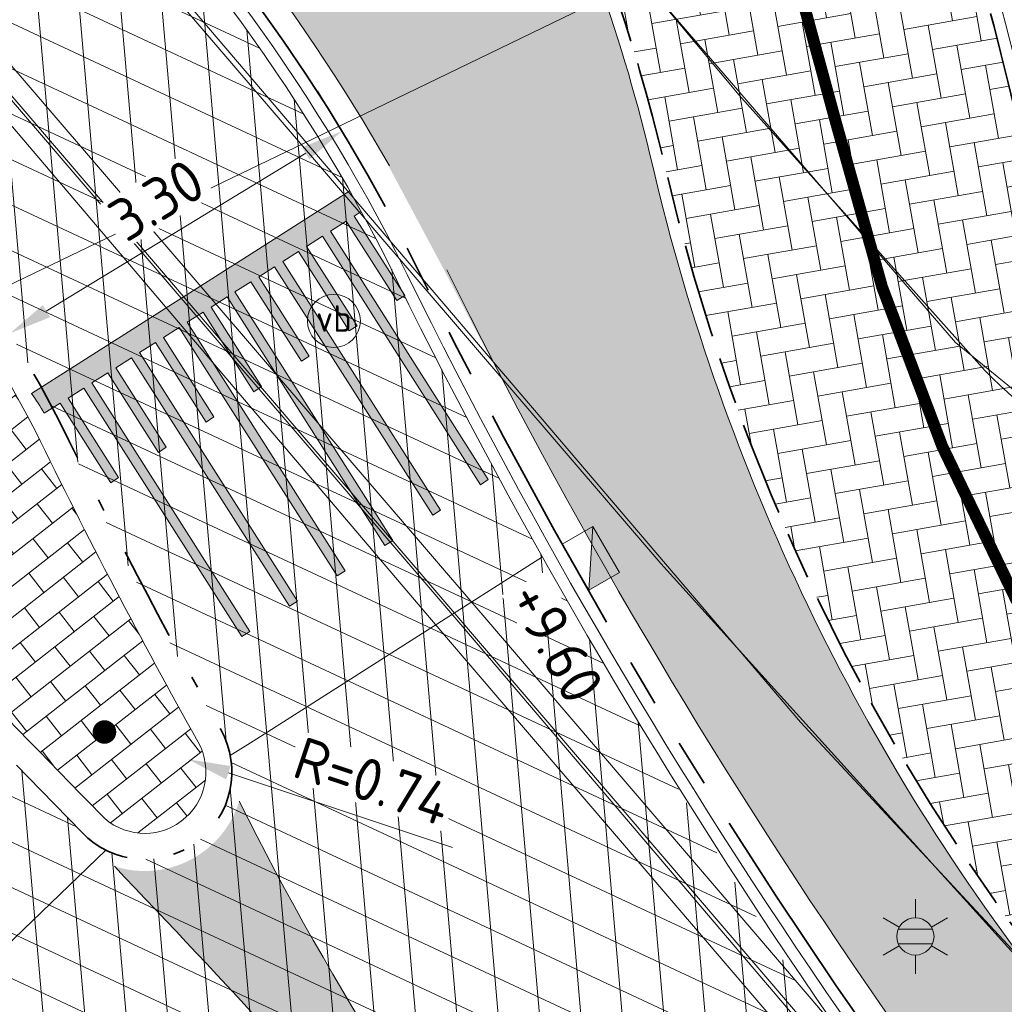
# Model space of a CAD drawing. Header units: metres. Extents: x 163543 to 168130, y 402678 to 405437.
# Tile 92 of 256: x 164494 to 164502, y 403422 to 403431. Entities that reach past the tile are written whole.
import ezdxf
from ezdxf.enums import TextEntityAlignment as Align

# ---------------------------------------------------------------- set-up
doc = ezdxf.new("R2010")
doc.units = ezdxf.units.M
for name, pattern in [('X-CA190022.004-UO-DWM_Snelfietsroute$0$VH-GELEIDEBAND_50X200', [8, 4, -2, 0, -2]), ('X-CA190022.004-UO-DWM_Snelfietsroute$0$VH-OPSLUITBAND_100X200', [16, 8, -2, 4, -2]), ('X-CA190022.004-UO-DWM_Snelfietsroute$0$VH-RWSBAND_110X220', [24, 10, -2, 2, -2, 2, -2, 2, -2]), ('X-CA190022.004-UO-DWM_Snelfietsroute$0$VH-TROTTOIRBAND_180-200', [20, 10, -2, 2, -2, 2, -2]), ('X-CA190022.004-UO-DWM_Snelfietsroute$0$VW-270-30_STREEP', [3, 2.7, -0.3])]:
    doc.linetypes.add(name, pattern=pattern)
doc.layers.get('0').update_dxf_attribs({"lineweight": 25})
for name, color, linetype, lineweight, transparency in [('X-CA190022.004-UO-ARC_Arcering$0$N-GV-GR-GRAS-A-200 GRASMENGSEL M1', 62, 'Continuous', 18, 0.5), ('X-CA190022.004-UO-ARC_Arcering$0$N-WE-GR-GROENSTROOK-A', 62, 'Continuous', 0, 0.5), ('X-CA190022.004-UO-ARC_Arcering$0$N-WE-VH-VERHARDING-FIETSSTRAAT_ROOD ELEMENTENVERHARDING_BSS-A', 14, 'Continuous', 0, 0.5), ('X-CA190022.004-UO-ARC_Arcering$0$N-WE-VH-VERHARDING_ASFALT_ZWART-OPBOUW 2', 7, 'Continuous', 0, 0.5), ('X-CA190022.004-UO-ARC_Arcering$0$N-WE-VH-VERHARDING_BETONSTRAATSTEENPRINT PRINTBETON-A-200 MIDDENGELEIDERS GRIJS', 252, 'Continuous', 18, 0.5)]:
    doc.layers.add(name, color=color, linetype=linetype, lineweight=lineweight, transparency=transparency)
for name, color, linetype, lineweight in [('X-CA190022.004-UO-BBM_bebording bebakening markering_v0.4$0$PIPELOCK SYSTEEM', 1, 'Continuous', 25), ('X-CA190022.004-UO-BGT_Ondergrond$0$GE_314_WGDRijbaanLokaleweg_Vlak_GEM', 253, 'Continuous', 9), ('X-CA190022.004-UO-BGT_Ondergrond$0$GE_316_WGDFietspad_Vlak_GEM', 253, 'Continuous', 9), ('X-CA190022.004-UO-BGT_Ondergrond$0$GE_367_OWGBerm_groenvoorziening_grasenk_GEM', 253, 'Continuous', 9), ('X-CA190022.004-UO-BGT_Ondergrond$0$GE_814_BRDVerkeersbord_Punt_GEM', 253, 'Continuous', 9), ('X-CA190022.004-UO-BGT_Ondergrond$0$GE_861_PALLichtmast_Punt_GEM', 253, 'Continuous', 9), ('X-CA190022.004-UO-DTM inmeting_v0.1$0$B-WE-VH-KANTOPSLUITING_ACHTERKANTBAND-G', 246, 'Continuous', 0), ('X-CA190022.004-UO-DTM inmeting_v0.1$0$B-WE-VH-KANTOPSLUITING_VOORKANTBAND-G', 246, 'Continuous', 0), ('X-CA190022.004-UO-DTM inmeting_v0.1$0$B-WE-VH-VERHARDING_ASFALT-G', 246, 'Continuous', 0), ('X-CA190022.004-UO-DWM_Snelfietsroute$0$N-WE-VH-DREMPEL-G', 30, 'Continuous', 18), ('X-CA190022.004-UO-DWM_Snelfietsroute$0$N-WE-VH-KANTOPSLUITING_ACHTERKANTBAND-G', 7, 'Continuous', 9), ('X-CA190022.004-UO-DWM_Snelfietsroute$0$N-WE-VH-KANTOPSLUITING_OPSLUITBAND_100X200-G', 34, 'X-CA190022.004-UO-DWM_Snelfietsroute$0$VH-OPSLUITBAND_100X200', 35), ('X-CA190022.004-UO-DWM_Snelfietsroute$0$N-WE-VH-KANTOPSLUITING_TROTTOIRBAND_180 200-G', 210, 'X-CA190022.004-UO-DWM_Snelfietsroute$0$VH-TROTTOIRBAND_180-200', 35), ('X-CA190022.004-UO-DWM_Snelfietsroute$0$N-WE-VH-KANTOPSLUITING_TROTTOIRBAND_RWS_110 220-G', 190, 'X-CA190022.004-UO-DWM_Snelfietsroute$0$VH-RWSBAND_110X220', 35), ('X-CA190022.004-UO-DWM_Snelfietsroute$0$N-WE-VH-KANTVERHARDING_STREKLAAG-G', 251, 'Continuous', 18), ('X-CA190022.004-UO-DWM_Snelfietsroute$0$N-WE-VW-MARKERING_LANGS_STREEP_27030_010-G', 7, 'X-CA190022.004-UO-DWM_Snelfietsroute$0$VW-270-30_STREEP', 0), ('X-CA190022.004-UO-DWM_Snelfietsroute$0$N-WE-VW-MARKERING_LANGS_STREEP_DOORGETROKKEN DREMPEL_010-G', 7, 'Continuous', 0), ('X-CA190022.004-UO-DWM_Snelfietsroute$0$N-WE-VW-MARKERING_PUNTSTUK-G', 7, 'Continuous', 0), ('X-CA190022.004-UO-KAD_Percelen$0$B-WE-KG-GRENS_PERCEEL-GV', 150, 'Continuous', 9), ('X-CA190022.004-UO-TXT_Tekst 1op200$0$X-XX-AL-AANKLEDING-M', 7, 'Continuous', 18), ('X-CA190022.004-UO-TXT_Tekst 1op200$0$X-XX-AL-AANKLEDING-M-BOCHTSTRALEN', 7, 'Continuous', 18), ('X-CA190022.004-UO-WHM_Riolering nieuw$0$N-WE-RI-HWA_KOLK-S-13-15 18-20 BAND', 150, 'Continuous', 20)]:
    doc.layers.add(name, color=color, linetype=linetype, lineweight=lineweight)
doc.layers.add('X-CA190022.004-UO-TXT_Hoogtes$0$C3D-SURFACE_TINSURFACE_LABELING-NIEUW', color=7, linetype='Continuous')
doc.styles.add('X-CA190022.004-UO-BGT_Ondergrond$0$NLCS-ISO', font='NLCS-ISO.ttf')
doc.styles.add('X-CA190022.004-UO-TXT_Hoogtes$0$NLCS-ISO-M200-T18', font='NLCS-ISO.ttf', dxfattribs={"height": 0.36})
doc.styles.add('X-CA190022.004-UO-TXT_Tekst 1op200$0$NLCS-ISO-M200-T18', font='NLCS-ISO.ttf', dxfattribs={"height": 0.36})
doc.dimstyles.new('X-CA190022.004-UO-TXT_Tekst 1op200$0$NLCS-M200-T18-PIJL_L2_H1', dxfattribs={"dimscale": 0.2, "dimtxt": 2.5, "dimasz": 1.8, "dimexe": 2, "dimexo": 2, "dimgap": 0.7, "dimtad": 1, "dimzin": 0, "dimdsep": 46, "dimtxsty": 'X-CA190022.004-UO-TXT_Tekst 1op200$0$NLCS-ISO-M200-T18', "dimcen": 0, "dimdle": 2, "dimclrd": 256, "dimclre": 256, "dimclrt": 10, "dimadec": 1, "dimazin": 0, "dimtfac": 1, "dimtdec": 3, "dimtofl": 0, "dimtmove": 0, "dimatfit": 3, "dimfxl": 2, "dimfxlon": 1, "dimtfillclr": 256, "dimtolj": 1, "dimtzin": 0, "dimlwd": -1, "dimlwe": -1, "dimarcsym": 0})
pattern_1 = [(95, (-2.8491, 3.12193), (-0.34866814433, -0.03050450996), []), (155, (-2.8491, 3.12193), (-0.1479163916, -0.31720772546), [])]

# ---------------------------------------------------------------- blocks, each defined once
blk = doc.blocks.new('X-CA190022.004-UO-BGT_Ondergrond$0$SIE-WEG_PAAL_VERKEERSBORD-SO')
at = {"linetype": 'ByBlock', "lineweight": 18}
blk.add_circle((0, 0), 1.5, dxfattribs=at)
at = {"linetype": 'ByBlock', "lineweight": 18, "style": 'X-CA190022.004-UO-BGT_Ondergrond$0$NLCS-ISO'}
blk.add_text('vb', height=1.5, dxfattribs=at).set_placement((0, 0.132), align=Align.MIDDLE_CENTER)
blk = doc.blocks.new('X-CA190022.004-UO-BGT_Ondergrond$0$IMGEOVerkeersbord')
at = {"xscale": 5, "yscale": 5, "zscale": 5}
blk.add_blockref('X-CA190022.004-UO-BGT_Ondergrond$0$SIE-WEG_PAAL_VERKEERSBORD-SO', (0, 0), dxfattribs=at)
blk = doc.blocks.new('X-CA190022.004-UO-BGT_Ondergrond$0$N-SIE-WEG_LICHTMAST-SO')
h = blk.add_hatch(color=256)
h.paths.add_polyline_path([(1.163, 0.5, 0.658505), (-1.163, 0.5)])
h.paths.add_polyline_path([(-1.163, -0.5, 0.658505), (1.163, -0.5)])
at = {"flags": 128}
for points in [[(0, 1.266), (0, 2.531)], [(-2.192, 1.266), (-1.096, 0.633)], [(1.096, 0.633), (2.192, 1.266)], [(-1.163, 0.5), (1.163, 0.5)], [(-2.192, -1.266), (-1.096, -0.633)], [(-1.163, -0.5), (1.163, -0.5)], [(2.192, -1.266), (1.096, -0.633)], [(0, -1.266), (0, -2.531)]]:
    blk.add_lwpolyline(points, dxfattribs=at)
at = {"ltscale": 0.5}
blk.add_circle((0, 0), 1.266, dxfattribs=at)
at = {"style": 'X-CA190022.004-UO-BGT_Ondergrond$0$NLCS-ISO'}
blk.add_attdef('TYPE', text='', height=1.8, dxfattribs=at).set_placement((0, 2.531), align=Align.BOTTOM_CENTER)
blk = doc.blocks.new('X-CA190022.004-UO-BGT_Ondergrond$0$IMGEOLichtmastpaal')
at = {"xscale": 5, "yscale": 5, "zscale": 5}
blk.add_blockref('X-CA190022.004-UO-BGT_Ondergrond$0$N-SIE-WEG_LICHTMAST-SO', (0.04, 6.39), dxfattribs=at)
blk = doc.blocks.new('X-CA190022.004-UO-WHM_Riolering nieuw$0$N-SRI-KOLK_TROTTOIR-SO')
blk.add_hatch(color=256).paths.add_polyline_path([(1.125, 1.5), (-1.125, 1.5), (-1.125, 0)])
blk.add_line((-1.125, 0), (1.125, 1.5))
at = {"flags": 128}
blk.add_lwpolyline([(-1.125, 0), (1.125, 0), (1.125, 1.5), (-1.125, 1.5)], close=True, dxfattribs=at)
blk = doc.blocks.new('X-CA190022.004-UO-BBM_bebording bebakening markering_v0.4$0$_Dot')
at = {"color": 0, "linetype": 'ByBlock', "const_width": 0.5}
blk.add_lwpolyline([(-0.25, 0, 1), (0.25, 0, 1)], format="xyb", close=True, dxfattribs=at)
blk = doc.blocks.new('*D1236')
at = {"layer": 'X-CA190022.004-UO-TXT_Tekst 1op200$0$X-XX-AL-AANKLEDING-M', "transparency": 16777216}
for p, q in [((164490.5883, 403424.8739), (164490.8766, 403425.1511)), ((164490.8378, 403424.6143), (164492.7616, 403422.6131)), ((164493.0111, 403422.3535), (164493.2995, 403422.6307)), ((164493.0111, 403422.3535), (164497.2968, 403417.8954))]:
    blk.add_line(p, q, dxfattribs=at)
for points in [[(164490.881, 403424.6559), (164490.7945, 403424.5728), (164490.5883, 403424.8739)], [(164492.8049, 403422.6546), (164492.7184, 403422.5715), (164493.0111, 403422.3535)]]:
    blk.add_solid(points, dxfattribs=at)
at = {"layer": 'X-CA190022.004-UO-TXT_Tekst 1op200$0$X-XX-AL-AANKLEDING-M', "transparency": 16777216, "insert": (164495.7258, 403420.4245), "char_height": 0.36, "attachment_point": 5, "rotation": 313.87025, "style": 'X-CA190022.004-UO-TXT_Tekst 1op200$0$NLCS-ISO-M200-T18'}
blk.add_mtext('\\A1;Plateau opgang\\Psinus L=3.50m en H=0.12m', dxfattribs=at)
blk = doc.blocks.new('*D1238')
at = {"layer": 'X-CA190022.004-UO-TXT_Tekst 1op200$0$X-XX-AL-AANKLEDING-M-BOCHTSTRALEN', "transparency": 16777216}
blk.add_line((164497.294, 403423.661), (164495.3895, 403424.2972), dxfattribs=at)
blk.add_solid([(164495.4085, 403424.3541), (164495.3705, 403424.2403), (164495.048, 403424.4112)], dxfattribs=at)
at = {"layer": 'X-CA190022.004-UO-TXT_Tekst 1op200$0$X-XX-AL-AANKLEDING-M-BOCHTSTRALEN', "transparency": 16777216, "insert": (164496.6139, 403424.2255), "char_height": 0.36, "attachment_point": 5, "rotation": 341.52784, "style": 'X-CA190022.004-UO-TXT_Tekst 1op200$0$NLCS-ISO-M200-T18', "bg_fill": 3, "box_fill_scale": 1.1, "bg_fill_color": 256, "bg_fill_true_color": 13158600, "bg_fill_transparency": 0}
blk.add_mtext('\\A1;R=0.74', dxfattribs=at)
blk = doc.blocks.new('*D1212')
at = {"layer": 'X-CA190022.004-UO-TXT_Tekst 1op200$0$X-XX-AL-AANKLEDING-M', "transparency": 16777216}
for p, q in [((164496.3546, 403429.7438), (164496.1466, 403430.0855)), ((164493.843, 403428.2156), (164496.047, 403429.5567)), ((164493.5355, 403428.0285), (164493.3275, 403428.3702))]:
    blk.add_line(p, q, dxfattribs=at)
for points in [[(164496.0158, 403429.6079), (164496.0782, 403429.5054), (164496.3546, 403429.7438)], [(164493.8118, 403428.2668), (164493.8742, 403428.1643), (164493.5355, 403428.0285)]]:
    blk.add_solid(points, dxfattribs=at)
at = {"layer": 'X-CA190022.004-UO-TXT_Tekst 1op200$0$X-XX-AL-AANKLEDING-M', "transparency": 16777216, "insert": (164494.7787, 403429.1595), "char_height": 0.36, "attachment_point": 5, "rotation": 31.31986, "style": 'X-CA190022.004-UO-TXT_Tekst 1op200$0$NLCS-ISO-M200-T18', "bg_fill": 3, "box_fill_scale": 1.1, "bg_fill_color": 256, "bg_fill_true_color": 13158600, "bg_fill_transparency": 0}
blk.add_mtext('\\A1;3.30', dxfattribs=at)
blk = doc.blocks.new('*D1213')
at = {"layer": 'X-CA190022.004-UO-TXT_Tekst 1op200$0$X-XX-AL-AANKLEDING-M', "transparency": 16777216}
for p, q in [((164493.6453, 403433.0519), (164493.9394, 403432.7807)), ((164493.4013, 403432.7872), (164491.6521, 403430.8907)), ((164491.4081, 403430.6261), (164491.114, 403430.8972))]:
    blk.add_line(p, q, dxfattribs=at)
for points in [[(164493.3572, 403432.8279), (164493.4454, 403432.7466), (164493.6453, 403433.0519)], [(164491.608, 403430.9314), (164491.6962, 403430.85), (164491.4081, 403430.6261)]]:
    blk.add_solid(points, dxfattribs=at)
at = {"layer": 'X-CA190022.004-UO-TXT_Tekst 1op200$0$X-XX-AL-AANKLEDING-M', "transparency": 16777216, "insert": (164492.2915, 403432.0559), "char_height": 0.36, "attachment_point": 5, "rotation": 47.31549, "style": 'X-CA190022.004-UO-TXT_Tekst 1op200$0$NLCS-ISO-M200-T18', "bg_fill": 3, "box_fill_scale": 1.1, "bg_fill_color": 256, "bg_fill_true_color": 13158600, "bg_fill_transparency": 0}
blk.add_mtext('\\A1;3.30', dxfattribs=at)

msp = doc.modelspace()

# ---------------------------------------------------------------- hatches: boundary and pattern name
at = {"layer": 'X-CA190022.004-UO-ARC_Arcering$0$N-GV-GR-GRAS-A-200 GRASMENGSEL M1'}
h = msp.add_hatch(dxfattribs=at)
h.set_pattern_fill('AGR-GRAS_02-SO', color=256, scale=0.1, pattern_type=2)
h.set_pattern_definition([(0, (0, 0), (1, 1), [0.25, -0.75]), (0, (0.55, 0.6), (1, 1), [0.25, -0.75]), (90, (0.1, 0.35), (-1, 1), [0.25, -0.75]), (90, (0.5, 0.7), (-1, 1), [0.25, -0.75]), (45, (0.2, 0.7), (0, 1), [0.25, -1.164213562]), (135, (0.55, 0), (-1, 0), [0.25, -1.164213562]), (26.5650512, (0.25, 0.3), (1, 4e-10), [0.25, -1.986067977]), (26.5650512, (0.7, 0.8), (1, 4e-10), [0.25, -1.986067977]), (63.43494882, (0.7, 0), (5e-11, 1), [0.25, -1.986067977]), (63.43494882, (0.25, 0.45), (5e-11, 1), [0.25, -1.986067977]), (63.43494882, (0.6, 0.2), (5e-11, 1), [0.25, -1.986067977]), (116.5650512, (0, 0.55), (-4e-10, 1), [0.25, -1.986067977]), (153.43494882, (0.2, 0.15), (-1, 5e-11), [0.25, -1.986067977])])
h.paths.add_polyline_path([(164502.1396, 403434.5687, -0.401353), (164502.7373, 403436.4099), (164502.6931, 403436.5017), (164500.5137, 403435.4528, 0.137036), (164500.7886, 403433.9169, -0.054959), (164502.1104, 403430.1765, 0.063016), (164503.4133, 403426.6698, 0.049492), (164504.281, 403426.432, 0.059573), (164505.431, 403426.196, -0.088476), (164503.571, 403430.5183, 0.054959)])
at = {"layer": 'X-CA190022.004-UO-ARC_Arcering$0$N-WE-GR-GROENSTROOK-A'}
h = msp.add_hatch(color=256, dxfattribs=at)
h.dxf.hatch_style = 1
edge = h.paths.add_edge_path()
edge.add_arc((164541.4384, 403450.475), 49.326, 209.86207, 218.60082)
edge.add_arc((164541.4384, 403450.475), 49.326, 218.60082, 222.78301)
edge.add_arc((164511.074, 403422.1147), 7.78, 221.38182, 249.88384)
edge.add_line((164508.3983, 403414.8093), (164502.4091, 403422.3598))
edge.add_arc((164516.6185, 403433.5716), 18.1, 193.17113, 218.27509, ccw=False)
edge.add_arc((164484.4865, 403426.0522), 14.9, 13.17114, 25.83502)
edge.add_arc((164495.2909, 403431.274), 2.9, 26.00369, 45.99394)
edge.add_line((164497.3057, 403433.3598), (164494.9758, 403431.9685))
edge.add_arc((164483.276, 403421.8017), 15.5, 30.28288, 40.98963, ccw=False)
edge.add_line((164496.6609, 403429.6179), (164496.6606, 403429.6177))
edge.add_line((164496.6606, 403429.6177), (164497.2244, 403428.5617))
edge.add_arc((164571.2505, 403467.0433), 83.4307, 207.467105, 209.535635)
at = {"layer": 'X-CA190022.004-UO-ARC_Arcering$0$N-WE-VH-VERHARDING-FIETSSTRAAT_ROOD ELEMENTENVERHARDING_BSS-A'}
h = msp.add_hatch(dxfattribs=at)
h.set_pattern_fill('AVH-BSS_KEIFORMAAT_KEPER', color=256, scale=2, angle=100, pattern_type=2)
h.set_pattern_definition([(100, (-2.8491, 3.12193), (-0.24327574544, 0.17034351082), [0.63, -0.21]), (10, (-3.26271, 3.049), (-0.24327574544, 0.17034351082), [0.63, -0.21])])
edge = h.paths.add_edge_path()
edge.add_arc((164484.4866, 403426.0523), 18, 13.171, 25.75402)
edge.add_arc((164503.4006, 403435.177), 3, 115.70063, 205.75415, ccw=False)
edge.add_line((164502.0996, 403437.8802), (164497.6534, 403435.7403))
edge.add_line((164497.6534, 403435.7403), (164493.9899, 403433.9772))
edge.add_arc((164495.2909, 403431.274), 3, 25.70063, 115.70063, ccw=False)
edge.add_line((164497.9941, 403432.575), (164498.0026, 403432.5573))
edge.add_arc((164484.4866, 403426.0523), 15, 13.17113, 25.70063, ccw=False)
edge.add_arc((164516.6185, 403433.5716), 18, 193.17113, 218.27509)
edge.add_line((164502.4876, 403422.4218), (164508.6706, 403414.627))
edge.add_line((164508.6706, 403414.627), (164511.0634, 403416.4855))
edge.add_line((164511.0634, 403416.4855), (164504.5019, 403424.7291))
edge.add_arc((164516.6185, 403433.5716), 15, 193.17113, 216.12161, ccw=False)
at = {"layer": 'X-CA190022.004-UO-ARC_Arcering$0$N-WE-VH-VERHARDING_ASFALT_ZWART-OPBOUW 2'}
h = msp.add_hatch(dxfattribs=at)
h.set_pattern_fill('AVH-ASFALT-SO', color=256, scale=0.35, angle=35, pattern_type=2)
h.set_pattern_definition(pattern_1)
edge = h.paths.add_edge_path()
edge.add_line((164489.8382, 403431.9665), (164490.5679, 403431.3329))
edge.add_arc((164483.2287, 403421.7573), 12.0647, 27.30129, 52.53155, ccw=False)
edge.add_arc((164513.3227, 403435.7582), 21.1428, 203.6078, 211.65058)
edge.add_arc((164494.6789, 403424.3023), 0.74, -53.39671, 29.23698, ccw=False)
edge.add_line((164495.1202, 403423.7083), (164504.7117, 403411.9076))
edge.add_line((164504.7117, 403411.9076), (164507.3627, 403413.5347))
edge.add_line((164507.3627, 403413.5347), (164501.7554, 403420.1983))
edge.add_arc((164508.225, 403425.2367), 8.2001, 213.68008, 217.9109, ccw=False)
edge.add_arc((164581.5155, 403473.6897), 96.0589, 209.677432, 213.487052, ccw=False)
edge.add_arc((164537.3758, 403448.2619), 45.1201, 206.18945, 209.37511, ccw=False)
edge.add_arc((164483.1938, 403421.7263), 15.2112, 25.80786, 47.29781)
edge.add_arc((164493.9842, 403433.4195), 0.7, 160.11594, 227.33302, ccw=False)
edge.add_line((164493.3259, 403433.6576), (164489.8487, 403431.9841))
edge.add_line((164489.8487, 403431.9841), (164489.8382, 403431.9665))
h = msp.add_hatch(dxfattribs=at)
h.set_pattern_fill('AVH-ASFALT-SO', color=256, scale=0.35, angle=35, pattern_type=2)
h.set_pattern_definition(pattern_1)
edge = h.paths.add_edge_path()
edge.add_line((164488.3585, 403429.34), (164486.9333, 403430.581))
edge.add_line((164486.9333, 403430.581), (164483.841, 403429.0927))
edge.add_arc((164483.6164, 403428.4297), 0.7, 49.10748, 71.28532, ccw=False)
edge.add_line((164484.0746, 403428.9588), (164485.3956, 403427.8149))
edge.add_arc((164419.8005, 403352.0698), 100.2, 45.834374, 49.107477, ccw=False)
edge.add_arc((164434.5206, 403366.9616), 79.2619, 43.434389, 45.967002, ccw=False)
edge.add_arc((164428.5624, 403359.8461), 88.487, 40.440258, 44.127672, ccw=False)
edge.add_line((164495.9084, 403417.2436), (164497.2188, 403415.7133))
edge.add_line((164497.2188, 403415.7133), (164502.0606, 403410.2804))
edge.add_line((164502.0606, 403410.2804), (164504.7117, 403411.9076))
edge.add_line((164504.7117, 403411.9076), (164495.1202, 403423.7083))
edge.add_arc((164494.6789, 403424.3023), 0.74, 223.9696, 306.60329, ccw=False)
edge.add_arc((164419.8005, 403352.0698), 103.3, 43.969597, 48.418975)
h.paths.add_polyline_path([(164489.829, 403431.9746), (164489.8382, 403431.9665), (164489.8487, 403431.9841)])
at = {"layer": 'X-CA190022.004-UO-ARC_Arcering$0$N-WE-VH-VERHARDING_BETONSTRAATSTEENPRINT PRINTBETON-A-200 MIDDENGELEIDERS GRIJS', "ltscale": 2}
h = msp.add_hatch(dxfattribs=at)
h.set_pattern_fill('AVH-BSS_KEIFORMAAT_HALFST', color=256, scale=2, angle=128, pattern_type=2)
h.set_pattern_definition([(128, (0, 0), (-0.29477116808, 0.03619334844), [0.21, -0.21]), (218, (0, 0), (0.12928890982, -0.16548225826), [])])
edge = h.paths.add_edge_path()
edge.add_arc((164419.8005, 403352.0698), 103.52, 43.969597, 48.418975)
edge.add_arc((164489.0221, 403430.0881), 0.78, 115.70063, 228.41897, ccw=False)
edge.add_line((164488.6839, 403430.7909), (164489.6213, 403431.2421))
edge.add_arc((164489.9596, 403430.5392), 0.78, 52.53155, 115.70063, ccw=False)
edge.add_arc((164483.2287, 403421.7573), 11.8447, 27.31311, 52.53155, ccw=False)
edge.add_arc((164541.4384, 403450.475), 53.066, 206.02409, 209.23698)
edge.add_arc((164494.6789, 403424.3023), 0.52, -136.0304, 29.23698, ccw=False)
at = {"layer": 'X-CA190022.004-UO-DWM_Snelfietsroute$0$N-WE-VW-MARKERING_LANGS_STREEP_DOORGETROKKEN DREMPEL_010-G'}
h = msp.add_hatch(color=256, dxfattribs=at)
h.dxf.hatch_style = 1
edge = h.paths.add_edge_path()
edge.add_arc((164483.2263, 403421.7555), 15.1677, 28.79628, 29.55291)
edge.add_line((164496.4206, 403429.2366), (164493.7181, 403427.5174))
edge.add_arc((164492.3558, 403426.5322), 1.6812, 29.0523, 35.87253, ccw=False)
edge.add_line((164493.8254, 403427.3486), (164493.9604, 403427.4345))
edge.add_line((164493.9604, 403427.4345), (164494.3898, 403426.7595))
edge.add_line((164494.3898, 403426.7595), (164494.4573, 403426.8024))
edge.add_line((164494.4573, 403426.8024), (164494.0279, 403427.4774))
edge.add_line((164494.0279, 403427.4774), (164494.1629, 403427.5633))
edge.add_line((164494.1629, 403427.5633), (164495.5048, 403425.454))
edge.add_line((164495.5048, 403425.454), (164495.5723, 403425.4969))
edge.add_line((164495.5723, 403425.4969), (164494.2304, 403427.6063))
edge.add_line((164494.2304, 403427.6063), (164494.3654, 403427.6921))
edge.add_line((164494.3654, 403427.6921), (164494.7948, 403427.0171))
edge.add_line((164494.7948, 403427.0171), (164494.8623, 403427.0601))
edge.add_line((164494.8623, 403427.0601), (164494.4329, 403427.7351))
edge.add_line((164494.4329, 403427.7351), (164494.5679, 403427.821))
edge.add_line((164494.5679, 403427.821), (164495.9098, 403425.7116))
edge.add_line((164495.9098, 403425.7116), (164495.9773, 403425.7545))
edge.add_line((164495.9773, 403425.7545), (164494.6354, 403427.8639))
edge.add_line((164494.6354, 403427.8639), (164494.7704, 403427.9498))
edge.add_line((164494.7704, 403427.9498), (164495.1998, 403427.2748))
edge.add_line((164495.1998, 403427.2748), (164495.2673, 403427.3177))
edge.add_line((164495.2673, 403427.3177), (164494.8379, 403427.9927))
edge.add_line((164494.8379, 403427.9927), (164494.9729, 403428.0786))
edge.add_line((164494.9729, 403428.0786), (164496.3148, 403425.9692))
edge.add_line((164496.3148, 403425.9692), (164496.3823, 403426.0122))
edge.add_line((164496.3823, 403426.0122), (164495.0404, 403428.1215))
edge.add_line((164495.0404, 403428.1215), (164495.1754, 403428.2074))
edge.add_line((164495.1754, 403428.2074), (164495.6048, 403427.5324))
edge.add_line((164495.6048, 403427.5324), (164495.6723, 403427.5754))
edge.add_line((164495.6723, 403427.5754), (164495.2429, 403428.2504))
edge.add_line((164495.2429, 403428.2504), (164495.3779, 403428.3362))
edge.add_line((164495.3779, 403428.3362), (164496.7198, 403426.2269))
edge.add_line((164496.7198, 403426.2269), (164496.7873, 403426.2698))
edge.add_line((164496.7873, 403426.2698), (164495.4454, 403428.3792))
edge.add_line((164495.4454, 403428.3792), (164495.5804, 403428.4651))
edge.add_line((164495.5804, 403428.4651), (164496.0098, 403427.7901))
edge.add_line((164496.0098, 403427.7901), (164496.0773, 403427.833))
edge.add_line((164496.0773, 403427.833), (164495.6479, 403428.508))
edge.add_line((164495.6479, 403428.508), (164495.7825, 403428.5936))
edge.add_line((164495.7825, 403428.5936), (164497.1252, 403426.4848))
edge.add_line((164497.1252, 403426.4848), (164497.1927, 403426.5277))
edge.add_line((164497.1927, 403426.5277), (164495.8509, 403428.6371))
edge.add_line((164495.8509, 403428.6371), (164495.9859, 403428.723))
edge.add_line((164495.9859, 403428.723), (164496.4153, 403428.048))
edge.add_line((164496.4153, 403428.048), (164496.4828, 403428.0909))
edge.add_line((164496.4828, 403428.0909), (164496.0534, 403428.7659))
edge.add_line((164496.0534, 403428.7659), (164496.1884, 403428.8518))
edge.add_line((164496.1884, 403428.8518), (164497.5302, 403426.7424))
edge.add_line((164497.5302, 403426.7424), (164497.5977, 403426.7854))
edge.add_line((164497.5977, 403426.7854), (164496.2559, 403428.8947))
edge.add_line((164496.2559, 403428.8947), (164496.3909, 403428.9806))
edge.add_line((164496.3909, 403428.9806), (164496.8203, 403428.3056))
edge.add_line((164496.8203, 403428.3056), (164496.8878, 403428.3486))
edge.add_line((164496.8878, 403428.3486), (164496.4584, 403429.0236))
edge.add_line((164496.4584, 403429.0236), (164496.5183, 403429.0617))
at = {"layer": 'X-CA190022.004-UO-DWM_Snelfietsroute$0$N-WE-VW-MARKERING_PUNTSTUK-G'}
h = msp.add_hatch(color=256, dxfattribs=at)
h.dxf.hatch_style = 1
edge = h.paths.add_edge_path()
edge.add_arc((164494.6789, 403424.3023), 0.84, 252.10325, 342.84384)
edge.add_arc((164517.8862, 403435.2488), 25.0456, 206.54841, 218.77357)
edge.add_line((164498.36, 403419.5641), (164498.1621, 403419.3943))
edge.add_line((164498.1621, 403419.3943), (164497.1708, 403420.5148))
edge.add_arc((164419.8005, 403352.0698), 103.3, 41.497292, 43.749911)

# ---------------------------------------------------------------- linework, layer by layer
at = {"layer": 'X-CA190022.004-UO-BGT_Ondergrond$0$GE_314_WGDRijbaanLokaleweg_Vlak_GEM', "flags": 128}
msp.add_lwpolyline([(164442.94, 403489.126), (164443.864, 403488.079), (164449.294, 403481.924), (164481.056, 403444.687), (164480.874, 403444.622), (164483.26, 403441.849), (164483.391, 403441.904), (164502.63, 403419.439), (164497.447, 403415.017), (164495.313, 403417.041), (164491.602, 403420.56), (164476.856, 403434.777), (164474.447, 403437.185), (164474.381, 403437.261), (164474.505, 403437.387), (164473.18, 403438.808), (164472.011, 403440.28), (164471.089, 403441.66), (164464.875, 403450.622), (164464.747, 403450.533), (164455.924, 403463.299), (164454.191, 403465.806)], dxfattribs=at)
at = {"layer": 'X-CA190022.004-UO-BGT_Ondergrond$0$GE_316_WGDFietspad_Vlak_GEM', "flags": 128}
for points in [[(164457.137, 403480.66), (164475.024, 403459.592), (164499.729, 403430.051), (164501.818, 403427.708)], [(164527.371, 403391.93), (164526.649, 403392.821), (164520.122, 403400.29), (164513.339, 403408.529), (164508.83, 403414.373), (164504.683, 403419.715), (164502.24, 403422.591), (164500.249, 403424.726), (164491.5, 403434.983), (164485.536, 403442.109)]]:
    msp.add_lwpolyline(points, dxfattribs=at)
at = {"layer": 'X-CA190022.004-UO-BGT_Ondergrond$0$GE_316_WGDFietspad_Vlak_GEM'}
msp.add_arc((164505.0456, 403430.923), 4.5556, 224.88789, 260.33771, dxfattribs=at)
at = {"layer": 'X-CA190022.004-UO-BGT_Ondergrond$0$GE_367_OWGBerm_groenvoorziening_grasenk_GEM', "flags": 128}
for points in [[(164501.818, 403427.708), (164499.729, 403430.051), (164475.024, 403459.592), (164457.137, 403480.66), (164454.048, 403484.299)], [(164505.153, 403416.493), (164504.901, 403416.787), (164502.63, 403419.439), (164483.391, 403441.904), (164484.265, 403442.222)], [(164485.536, 403442.109), (164491.5, 403434.983), (164500.249, 403424.726), (164502.24, 403422.591), (164504.683, 403419.715), (164508.83, 403414.373)]]:
    msp.add_lwpolyline(points, dxfattribs=at)
at = {"layer": 'X-CA190022.004-UO-BGT_Ondergrond$0$GE_367_OWGBerm_groenvoorziening_grasenk_GEM', "extrusion": (0, 0, -1)}
msp.add_arc((-164505.0456, 403430.923), 4.5556, 279.66229, 315.11211, dxfattribs=at)
at = {"layer": 'X-CA190022.004-UO-DTM inmeting_v0.1$0$B-WE-VH-KANTOPSLUITING_ACHTERKANTBAND-G'}
msp.add_polyline3d([(164483.602, 403441.952, 9.812), (164484.212, 403441.232, 9.887), (164489.406, 403435.139, 9.846), (164492.916, 403431.035, 9.795), (164497.516, 403425.674, 9.77), (164500.323, 403422.396, 9.657), (164504.484, 403417.513, 9.46), (164505.892, 403416.084, 9.374), (164506.829, 403415.44, 9.326), (164508.077, 403414.795, 9.244), (164508.627, 403414.617, 9.218)], dxfattribs=at)
at = {"layer": 'X-CA190022.004-UO-DTM inmeting_v0.1$0$B-WE-VH-KANTOPSLUITING_VOORKANTBAND-G'}
msp.add_polyline3d([(164483.412, 403441.886, 9.803), (164484.071, 403441.116, 9.796), (164489.246, 403435.032, 9.738), (164492.764, 403430.922, 9.688), (164497.38, 403425.535, 9.657), (164500.196, 403422.229, 9.553), (164504.322, 403417.391, 9.342), (164505.782, 403415.915, 9.276), (164506.738, 403415.249, 9.244), (164508.021, 403414.613, 9.226), (164508.741, 403414.42, 9.215)], dxfattribs=at)
at = {"layer": 'X-CA190022.004-UO-DTM inmeting_v0.1$0$B-WE-VH-VERHARDING_ASFALT-G'}
for points in [[(164473.807, 403460.97, 9.643), (164478.892, 403454.874, 9.782), (164484.454, 403448.206, 9.919), (164487.919, 403444.075, 9.889), (164492.622, 403438.466, 9.825), (164497.154, 403433.063, 9.755), (164501.566, 403427.951, 9.638), (164502.716, 403427.013, 9.595), (164504.758, 403426.298, 9.553), (164506.688, 403426.207, 9.491), (164508.755, 403427.059, 9.429), (164513.217, 403429.149, 9.326)], [(164471.58, 403458.851, 9.688), (164476.53, 403452.861, 9.873), (164482.271, 403446.036, 9.94), (164482.228, 403445.554, 9.92), (164481.773, 403444.999, 9.875), (164480.893, 403444.627, 9.832), (164482.029, 403443.221, 9.825), (164483.213, 403441.867, 9.819), (164484.177, 403442.191, 9.861), (164484.877, 403442.29, 9.89), (164485.579, 403442.092, 9.89), (164490.198, 403436.55, 9.825), (164494.905, 403430.92, 9.769), (164499.063, 403426.074, 9.696), (164502.6, 403422.164, 9.54), (164505.953, 403418.126, 9.357), (164514.383, 403407.272, 9.002)], [(164513.645, 403406.145, 8.943), (164509.927, 403410.429, 9.091), (164506.621, 403414.433, 9.241), (164504.207, 403417.294, 9.356), (164500.08, 403422.131, 9.559), (164497.242, 403425.446, 9.667), (164492.656, 403430.837, 9.695), (164489.144, 403434.944, 9.743), (164483.945, 403441.028, 9.805), (164483.213, 403441.867, 9.819)]]:
    msp.add_polyline3d(points, dxfattribs=at)
at = {"layer": 'X-CA190022.004-UO-DWM_Snelfietsroute$0$N-WE-VH-DREMPEL-G', "flags": 128}
for points in [[(164498.0569, 403426.1293), (164495.5988, 403424.5656), (164495.4055, 403424.4426)], [(164494.3492, 403423.6398), (164492.0834, 403421.4616)]]:
    msp.add_lwpolyline(points, dxfattribs=at)
at = {"layer": 'X-CA190022.004-UO-DWM_Snelfietsroute$0$N-WE-VH-KANTOPSLUITING_ACHTERKANTBAND-G', "ltscale": 0.2, "flags": 128}
for points in [[(164510.9218, 403416.8233), (164504.9211, 403424.3422, -0.109972), (164502.1104, 403430.1765, 0.054725), (164500.796, 403433.9017), (164500.7875, 403433.9193, -0.414214), (164502.1429, 403437.7901)], [(164508.3983, 403414.8093), (164502.4092, 403422.3597, -0.109979), (164498.9946, 403429.4474, 0.054725), (164497.9125, 403432.5139), (164497.904, 403432.5316, 0.340424), (164494.7426, 403434.1216)], [(164493.8541, 403433.6899, 0.529654), (164493.7809, 403433.1989, -0.077662), (164496.7572, 403429.4507)], [(164497.2448, 403428.5665, 0.071741), (164505.2366, 403416.9716, 0.125009), (164508.3983, 403414.8093, 0.125009)]]:
    msp.add_lwpolyline(points, format="xyb", dxfattribs=at)
msp.add_lwpolyline([(164494.3047, 403423.9413, 0.019417), (164488.5045, 403429.5046, -0.535737), (164488.6839, 403430.7909), (164489.6213, 403431.2421, -0.282826), (164490.4341, 403431.1583, -0.110482), (164493.7528, 403427.1923, 0.01402), (164495.1327, 403424.5563, -0.879043)], format="xyb", close=True, dxfattribs=at)
at = {"layer": 'X-CA190022.004-UO-DWM_Snelfietsroute$0$N-WE-VH-KANTOPSLUITING_ACHTERKANTBAND-G', "flags": 128}
msp.add_lwpolyline([(164501.7358, 403410.0446), (164496.9154, 403415.4526), (164495.6045, 403416.9835, 0.022894), (164489.3337, 403423.6605, 0.014616)], format="xyb", dxfattribs=at)
at = {"layer": 'X-CA190022.004-UO-DWM_Snelfietsroute$0$N-WE-VH-KANTOPSLUITING_OPSLUITBAND_100X200-G', "ltscale": 0.1, "flags": 128}
for points in [[(164510.8437, 403416.7609), (164504.8428, 403424.2801, -0.109977), (164502.0131, 403430.1537, 0.054725), (164500.7059, 403433.8583), (164500.6974, 403433.876, -0.414214), (164502.0996, 403437.8802)], [(164508.4757, 403414.8711), (164502.4876, 403422.4218, -0.109977), (164499.092, 403429.4702, 0.054725), (164498.0026, 403432.5573), (164497.9941, 403432.575, 0.341962), (164494.7075, 403434.2167, 0.241203)]]:
    msp.add_lwpolyline(points, format="xyb", dxfattribs=at)
at = {"layer": 'X-CA190022.004-UO-DWM_Snelfietsroute$0$N-WE-VH-KANTOPSLUITING_TROTTOIRBAND_180 200-G', "ltscale": 0.2, "flags": 128}
for points in [[(164493.7674, 403433.8701, 0.529654), (164493.6453, 403433.0519, -0.088182), (164496.9, 403428.7694, 0.073426), (164505.0733, 403416.8241, 0.140129), (164508.7763, 403414.4518)], [(164501.8872, 403410.1752), (164497.0671, 403415.583), (164495.7565, 403417.1135, 0.022958), (164489.474, 403423.8027, 0.014283), (164485.2647, 403427.6637), (164483.9437, 403428.8077, 0.299031), (164483.3995, 403428.8802)]]:
    msp.add_lwpolyline(points, format="xyb", dxfattribs=at)
at = {"layer": 'X-CA190022.004-UO-DWM_Snelfietsroute$0$N-WE-VH-KANTOPSLUITING_TROTTOIRBAND_RWS_110 220-G', "linetype": 'X-CA190022.004-UO-DWM_Snelfietsroute$0$VH-GELEIDEBAND_50X200', "ltscale": 0.2, "flags": 128}
msp.add_lwpolyline([(164494.1463, 403423.7886, 0.019417), (164488.3585, 403429.34, -0.535737), (164488.5885, 403430.9891), (164489.5259, 403431.4403, -0.282826), (164490.5679, 403431.3329, -0.110535), (164493.9494, 403427.291, 0.014031), (164495.3247, 403424.6638, -0.879043)], format="xyb", close=True, dxfattribs=at)
at = {"layer": 'X-CA190022.004-UO-DWM_Snelfietsroute$0$N-WE-VH-KANTVERHARDING_STREKLAAG-G', "ltscale": 0.2, "flags": 128}
for points in [[(164493.4685, 403433.7262, 0.354487), (164493.5776, 403432.9783, -0.088165), (164496.8105, 403428.7247, 0.073415), (164504.9991, 403416.7571, 0.140091), (164508.7476, 403414.356)], [(164493.3259, 403433.6576, 0.301999), (164493.5098, 403432.9048, -0.088148), (164496.7211, 403428.68, 0.073404), (164504.9248, 403416.69, 0.140054), (164508.7189, 403414.2602)], [(164502.0365, 403410.3083), (164497.2177, 403415.7146), (164495.9084, 403417.2436, 0.022958), (164489.6133, 403423.9461, 0.014283), (164485.3956, 403427.8149), (164484.0746, 403428.9588, 0.097072), (164483.841, 403429.0927, 0.097072)], [(164501.9619, 403410.2418), (164497.1424, 403415.6488), (164495.8324, 403417.1786, 0.022958), (164489.5436, 403423.8744, 0.014283), (164485.3302, 403427.7393), (164484.0092, 403428.8833, 0.145153), (164483.6984, 403429.0241, 0.145153)]]:
    msp.add_lwpolyline(points, format="xyb", dxfattribs=at)
at = {"layer": 'X-CA190022.004-UO-DWM_Snelfietsroute$0$N-WE-VW-MARKERING_LANGS_STREEP_27030_010-G', "const_width": 0.1, "flags": 128}
msp.add_lwpolyline([(164497.9551, 403435.8856), (164499.3543, 403433.2078, -0.054725), (164500.5525, 403429.812, 0.109977), (164503.6652, 403423.3509), (164505.044, 403421.6035)], format="xyb", dxfattribs=at)
at = {"layer": 'X-CA190022.004-UO-DWM_Snelfietsroute$0$N-WE-VW-MARKERING_LANGS_STREEP_DOORGETROKKEN DREMPEL_010-G', "flags": 128}
msp.add_lwpolyline([(164496.4206, 403429.2366), (164495.6756, 403428.7626), (164495.6756, 403428.7626), (164493.7181, 403427.5174, -0.029768), (164493.8254, 403427.3486), (164493.9604, 403427.4345), (164494.3898, 403426.7595), (164494.4573, 403426.8024), (164494.0279, 403427.4774), (164494.1629, 403427.5633), (164495.5048, 403425.454), (164495.5723, 403425.4969), (164494.2304, 403427.6063), (164494.3654, 403427.6921), (164494.7948, 403427.0171), (164494.8623, 403427.0601), (164494.4329, 403427.7351), (164494.5679, 403427.821), (164495.9098, 403425.7116), (164495.9773, 403425.7545), (164494.6354, 403427.8639), (164494.7704, 403427.9498), (164495.1998, 403427.2748), (164495.2673, 403427.3177), (164494.8379, 403427.9927), (164494.9729, 403428.0786), (164496.3148, 403425.9692), (164496.3823, 403426.0122), (164495.0404, 403428.1215), (164495.1754, 403428.2074), (164495.6048, 403427.5324), (164495.6723, 403427.5754), (164495.2429, 403428.2504), (164495.3779, 403428.3362), (164496.7198, 403426.2269), (164496.7873, 403426.2698), (164495.4454, 403428.3792), (164495.5804, 403428.4651), (164496.0098, 403427.7901), (164496.0773, 403427.833), (164495.6479, 403428.508), (164495.7825, 403428.5936), (164497.1252, 403426.4848), (164497.1927, 403426.5277), (164495.8509, 403428.6371), (164495.9859, 403428.723), (164496.4153, 403428.048), (164496.4828, 403428.0909), (164496.0534, 403428.7659), (164496.1884, 403428.8518), (164497.5302, 403426.7424), (164497.5977, 403426.7854), (164496.2559, 403428.8947), (164496.3909, 403428.9806), (164496.8203, 403428.3056), (164496.8878, 403428.3486), (164496.4584, 403429.0236), (164496.5183, 403429.0617)], format="xyb", dxfattribs=at)
at = {"layer": 'X-CA190022.004-UO-DWM_Snelfietsroute$0$N-WE-VW-MARKERING_PUNTSTUK-G'}
msp.add_lwpolyline([(164495.4815, 403424.0545, 0.053393), (164498.36, 403419.5641), (164498.1621, 403419.3943), (164497.1708, 403420.5148, 0.009829), (164494.4208, 403423.503, 0.009829)], format="xyb", dxfattribs=at)
at = {"layer": 'X-CA190022.004-UO-KAD_Percelen$0$B-WE-KG-GRENS_PERCEEL-GV', "flags": 128}
for points in [[(164460.276, 403427.915), (164466.349, 403415.367), (164487.883, 403425.722), (164496.111, 403429.679), (164555.855, 403458.619), (164593.206, 403476.41), (164588.97, 403485.217), (164612.074, 403496.328), (164616.314, 403487.512), (164746.772, 403550.188), (164893.326, 403621.049), (164887.38, 403633.726), (164740.684, 403562.794), (164610.094, 403500.047), (164549.795, 403471.239), (164478.654, 403436.809)], [(164468.748, 403410.406), (164486.08, 403417.995), (164492.111, 403420.636), (164493.855, 403418.592), (164495.298, 403416.903), (164503.089, 403421.185), (164615.905, 403478.304), (164662.782, 403501.158), (164772.136, 403553.829), (164770.057, 403555.749), (164790.783, 403565.26), (164789.551, 403566.923), (164799.538, 403571.715), (164894.973, 403617.537), (164893.326, 403621.049), (164746.772, 403550.188), (164616.314, 403487.512), (164616.456, 403487.216), (164593.352, 403476.106), (164593.206, 403476.41), (164555.855, 403458.619), (164496.111, 403429.679), (164487.883, 403425.722), (164466.349, 403415.367)]]:
    msp.add_lwpolyline(points, close=True, dxfattribs=at)

# ---------------------------------------------------------------- block references
at = {"layer": 'X-CA190022.004-UO-BBM_bebording bebakening markering_v0.4$0$PIPELOCK SYSTEEM', "xscale": 0.2, "yscale": 0.2, "zscale": 0.2, "rotation": 184.0468443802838}
msp.add_blockref('X-CA190022.004-UO-BBM_bebording bebakening markering_v0.4$0$_Dot', (164494.3368, 403424.6429), dxfattribs=at)
at = {"layer": 'X-CA190022.004-UO-BGT_Ondergrond$0$GE_814_BRDVerkeersbord_Punt_GEM', "xscale": 0.03, "yscale": 0.03, "zscale": 0.02}
msp.add_blockref('X-CA190022.004-UO-BGT_Ondergrond$0$IMGEOVerkeersbord', (164496.286, 403428.133), dxfattribs=at)
at = {"layer": 'X-CA190022.004-UO-BGT_Ondergrond$0$GE_861_PALLichtmast_Punt_GEM', "xscale": 0.025, "yscale": 0.025, "zscale": 0.025}
msp.add_blockref('X-CA190022.004-UO-BGT_Ondergrond$0$IMGEOLichtmastpaal', (164501.225, 403422.747), dxfattribs=at)
at = {"layer": 'X-CA190022.004-UO-WHM_Riolering nieuw$0$N-WE-RI-HWA_KOLK-S-13-15 18-20 BAND', "xscale": -0.2, "yscale": 0.2, "zscale": 0.1999999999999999, "rotation": 300.1142561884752}
msp.add_blockref('X-CA190022.004-UO-WHM_Riolering nieuw$0$N-SRI-KOLK_TROTTOIR-SO', (164498.3388, 403426.0422), dxfattribs=at)

# ---------------------------------------------------------------- dimensions: what is measured, and where the dimension line sits
at = {"layer": 'X-CA190022.004-UO-TXT_Tekst 1op200$0$X-XX-AL-AANKLEDING-M'}
dim = msp.add_linear_dim(base=(164493.0111, 403422.3535), p1=(164490.5326, 403424.8204), p2=(164492.9555, 403422.3), angle=313.87025, text='Plateau opgang\\Psinus L=3.50m en H=0.12m', dimstyle='X-CA190022.004-UO-TXT_Tekst 1op200$0$NLCS-M200-T18-PIJL_L2_H1', override={"dimclrt": 256}, dxfattribs=at)
dim.commit()
dim.dimension.update_dxf_attribs({"geometry": '*D1236', "text_midpoint": (164495.2787, 403419.9947), "dimtype": 161})

# ---------------------------------------------------------------- next in the draw order: texts
at = {"layer": 'X-CA190022.004-UO-TXT_Hoogtes$0$C3D-SURFACE_TINSURFACE_LABELING-NIEUW', "insert": (164498.076, 403425.9626, -10.126), "char_height": 0.36, "attachment_point": 1, "rotation": 298.86191, "style": 'X-CA190022.004-UO-TXT_Hoogtes$0$NLCS-ISO-M200-T18', "bg_fill": 3, "box_fill_scale": 1.1, "bg_fill_color": 256, "bg_fill_transparency": 0}
msp.add_mtext_dynamic_manual_height_columns('+9.60', width=0.36, gutter_width=2.5, heights=[0], dxfattribs=at)

# ---------------------------------------------------------------- next in the draw order: dimensions: what is measured, and where the dimension line sits
at = {"layer": 'X-CA190022.004-UO-TXT_Tekst 1op200$0$X-XX-AL-AANKLEDING-M'}
for p1, p2, picture, middle in [((164493.6453, 403433.0519), (164491.4081, 403430.6261), '*D1213', (164492.2915, 403432.0559)), ((164493.5355, 403428.0285), (164496.3546, 403429.7438), '*D1212', (164494.7787, 403429.1595))]:
    dim = msp.add_aligned_dim(p1=p1, p2=p2, distance=0, dimstyle='X-CA190022.004-UO-TXT_Tekst 1op200$0$NLCS-M200-T18-PIJL_L2_H1', override={"dimclrt": 256, "dimtfill": 1}, dxfattribs=at)
    dim.commit()
    dim.dimension.update_dxf_attribs({"geometry": picture, "text_midpoint": middle})
at = {"layer": 'X-CA190022.004-UO-TXT_Tekst 1op200$0$X-XX-AL-AANKLEDING-M-BOCHTSTRALEN'}
dim = msp.add_radius_dim(center=(164494.3462, 403424.6457), mpoint=(164495.048, 403424.4112), dimstyle='X-CA190022.004-UO-TXT_Tekst 1op200$0$NLCS-M200-T18-PIJL_L2_H1', override={"dimpost": 'R=<>', "dimclrt": 256, "dimtfill": 1}, dxfattribs=at)
dim.commit()
dim.dimension.update_dxf_attribs({"geometry": '*D1238', "text_midpoint": (164496.6139, 403424.2255)})

doc.saveas('drawing.dxf')
